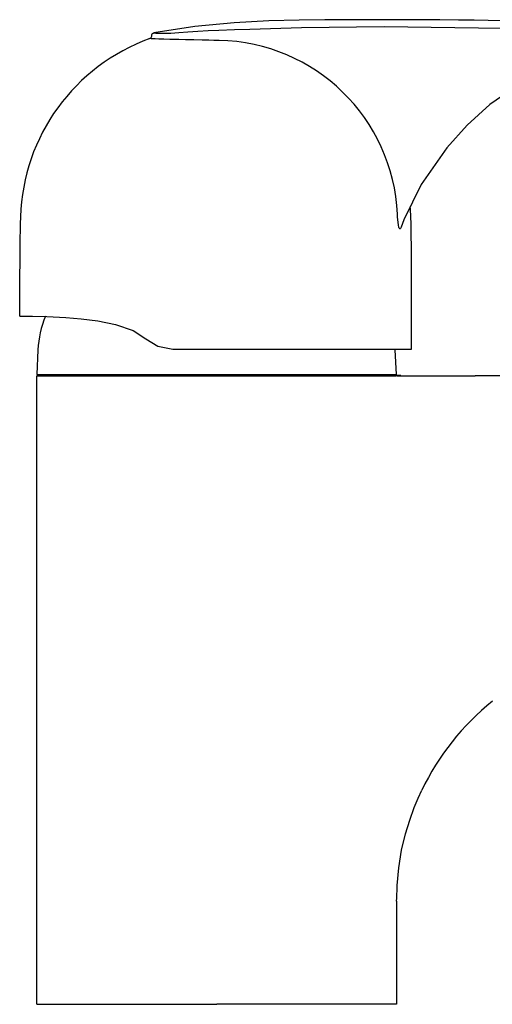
# Model space of a CAD drawing. Header units: millimetres. Extents: x -0.026 to 0.11, y 0 to 0.128.
import ezdxf

# ---------------------------------------------------------------- set-up
doc = ezdxf.new("R2010")
doc.units = ezdxf.units.MM
doc.layers.add('BLOCKS', color=3, linetype='Continuous')

msp = doc.modelspace()

# ---------------------------------------------------------------- linework, layer by layer
at = {"layer": 'BLOCKS'}
for p, q in [((-0.008721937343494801, 0.1259633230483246), (-0.008721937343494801, 0.1259640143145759)), ((-0.008489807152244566, 0.1262935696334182), (-0.008489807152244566, 0.1263678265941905)), ((-0.008489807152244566, 0.1263678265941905), (-0.008489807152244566, 0.1263678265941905)), ((0.02363342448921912, 0.1027339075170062), (0.02361746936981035, 0.1030465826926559)), ((0.02444453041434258, 0.1023422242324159), (0.02410740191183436, 0.1013744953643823)), ((-0.02573412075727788, 0.09545358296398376), (-0.02573412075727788, 0.08975707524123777)), ((0.02546587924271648, 0.08545358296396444), (0.02546587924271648, 0.09545358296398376)), ((-0.02334298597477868, 0.08537258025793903), (-0.02351080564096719, 0.08217039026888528)), ((-0.005732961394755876, 0.08545358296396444), (0.02546587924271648, 0.08545358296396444)), ((0.02348919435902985, 0.08217039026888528), (0.02332137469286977, 0.08537258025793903)), ((-0.02351080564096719, 0.08217039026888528), (0.02348919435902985, 0.08217039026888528)), ((-0.02349997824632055, 0), (-0.02349997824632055, 0.08199997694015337)), ((0.02350007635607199, 0.01347294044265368), (0.02352422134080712, 0.01390441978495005)), ((-0.02349997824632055, 0), (2.175369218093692e-08, 0)), ((0.02350001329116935, 0), (0, 0))]:
    msp.add_line(p, q, dxfattribs=at)
at = {"layer": 'BLOCKS', "flags": 128}
for points in [[(0.05420969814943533, 0.1274949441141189), (0.05148300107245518, 0.1276912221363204), (0.04691883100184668, 0.1279186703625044), (0.04303609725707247, 0.1280943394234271), (0.03983459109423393, 0.1282143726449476), (0.03731478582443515, 0.1282875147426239), (0.03547749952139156, 0.128328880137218), (0.03362904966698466, 0.128361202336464), (0.031568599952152, 0.1283877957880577), (0.02913253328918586, 0.1284091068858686), (0.0262728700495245, 0.1284242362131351), (0.02365276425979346, 0.1284319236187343), (0.02188922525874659, 0.1284346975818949), (0.02081116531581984, 0.1284355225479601), (0.01916308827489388, 0.1284353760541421), (0.01693900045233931, 0.1284316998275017), (0.01413856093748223, 0.1284181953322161), (0.01076090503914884, 0.1283788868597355), (0.00680400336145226, 0.1282762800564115), (0.002263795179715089, 0.1280353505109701), (-0.002866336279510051, 0.1275338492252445), (-0.008202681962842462, 0.1267121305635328)], [(0.0002949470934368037, 0.1270552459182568), (0.002318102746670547, 0.1271373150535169), (0.004341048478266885, 0.1272100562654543), (0.005689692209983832, 0.1272541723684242), (0.01108453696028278, 0.1273982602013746), (0.02187339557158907, 0.1275355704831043), (0.04342433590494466, 0.127230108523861), (0.05403550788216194, 0.1267908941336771), (0.05629294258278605, 0.1266610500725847)], [(0.0003041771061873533, 0.1257288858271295), (-0.0003740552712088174, 0.1257415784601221), (-0.001029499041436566, 0.1257543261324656), (-0.001915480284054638, 0.1257720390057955), (-0.003004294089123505, 0.1257946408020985), (-0.004089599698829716, 0.1258184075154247), (-0.004942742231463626, 0.1258381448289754), (-0.006122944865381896, 0.1258675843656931), (-0.006899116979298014, 0.1258886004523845), (-0.007552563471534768, 0.1259081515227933), (-0.00803555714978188, 0.1259245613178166), (-0.00855526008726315, 0.1259471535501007), (-0.008721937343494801, 0.1259633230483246)], [(-0.008489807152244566, 0.1263678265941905), (-0.008484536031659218, 0.1264283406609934), (-0.00846888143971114, 0.1264870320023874), (-0.00844331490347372, 0.1265421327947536), (-0.008408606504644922, 0.1265919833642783), (-0.008365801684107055, 0.1266350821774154), (-0.008316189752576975, 0.1266701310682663), (-0.008261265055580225, 0.1266960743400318), (-0.008202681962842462, 0.1267121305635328)], [(-0.008202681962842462, 0.1267121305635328), (-0.008183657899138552, 0.1267089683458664), (-0.007969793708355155, 0.12669500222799), (-0.007525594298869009, 0.1266767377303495), (-0.006861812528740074, 0.1266696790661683), (-0.005997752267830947, 0.1266917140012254), (-0.004955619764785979, 0.1267539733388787), (-0.003767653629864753, 0.1268484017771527), (-0.002472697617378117, 0.1269451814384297), (-0.001104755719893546, 0.1270089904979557), (0.0002949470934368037, 0.1270552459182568)], [(0.06214113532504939, 0.1226111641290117), (0.05922922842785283, 0.1233041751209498), (0.05626328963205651, 0.123686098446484), (0.05324737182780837, 0.1237596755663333), (0.05025477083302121, 0.1235272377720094), (0.04731332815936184, 0.1229937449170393), (0.04442309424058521, 0.1221592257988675), (0.0416301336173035, 0.1210322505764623), (0.03898539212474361, 0.1196376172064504), (0.03568962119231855, 0.1173623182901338), (0.0327092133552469, 0.1146834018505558), (0.03004299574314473, 0.1117300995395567), (0.02670167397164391, 0.1069270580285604), (0.024444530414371, 0.1023422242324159)], [(0.02410730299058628, 0.1013748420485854), (0.0240218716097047, 0.1012045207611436), (0.02396154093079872, 0.1011602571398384), (0.02390153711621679, 0.1011762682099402), (0.02384702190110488, 0.1012456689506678), (0.0237955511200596, 0.1013674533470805), (0.02373026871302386, 0.1016330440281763), (0.02363342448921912, 0.1027339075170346)], [(-0.02568483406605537, 0.08975707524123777), (-0.02572464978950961, 0.08975692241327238), (-0.02524203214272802, 0.0897578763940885), (-0.02405172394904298, 0.08974884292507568), (-0.02217747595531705, 0.0897052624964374), (-0.019683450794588, 0.0895721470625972), (-0.01771742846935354, 0.08941351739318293), (-0.01553443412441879, 0.08914349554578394), (-0.01319612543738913, 0.08867546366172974), (-0.01091046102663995, 0.08787950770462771), (-0.009251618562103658, 0.08680723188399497)], [(-0.009251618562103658, 0.08680723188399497), (-0.007703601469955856, 0.08583746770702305), (-0.005732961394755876, 0.08545358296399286)], [(-0.02349997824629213, 0.0819999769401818), (-0.02316819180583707, 0.08199998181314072), (-0.02218580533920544, 0.08199998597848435), (-0.02056697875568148, 0.08199998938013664), (-0.01837034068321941, 0.08199999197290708), (-0.01565237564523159, 0.08199999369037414), (-0.01249693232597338, 0.08199999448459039), (-0.008956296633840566, 0.08199999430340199), (-0.005158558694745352, 0.0819999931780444), (-0.002595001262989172, 0.08199999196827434), (2.175352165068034e-08, 0.08199999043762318)], [(2.175369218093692e-08, 0.08199999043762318), (0.00458464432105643, 0.08199998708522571), (0.008993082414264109, 0.08199998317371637), (0.01305592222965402, 0.08199997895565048), (0.01661703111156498, 0.08199997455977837), (0.01953955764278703, 0.08199996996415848), (0.02171119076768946, 0.08199996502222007), (0.02304847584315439, 0.0819999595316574), (0.02337969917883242, 0.08199995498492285)], [(0.02406825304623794, 0.08200649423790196), (0.02341626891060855, 0.08200174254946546), (0.0233806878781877, 0.08200631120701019)], [(0.02350002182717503, 0.082000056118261), (0.02863494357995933, 0.08200001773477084), (0.03376988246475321, 0.08199999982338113)], [(0.03726256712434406, 0.08198428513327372), (0.03552772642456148, 0.08199601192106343), (0.03376988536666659, 0.08199999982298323)], [(0.02351967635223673, 0.0136869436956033), (0.02355750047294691, 0.01549681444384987), (0.02376939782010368, 0.01779798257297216), (0.02415174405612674, 0.02012566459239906), (0.02465559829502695, 0.02222194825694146), (0.02520682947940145, 0.02402154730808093), (0.0258085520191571, 0.02567442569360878), (0.02630722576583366, 0.02687517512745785), (0.02678792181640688, 0.02792485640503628)], [(0.02350011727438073, 0.01347299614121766), (0.02350001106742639, 0.004236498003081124), (0.02350001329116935, 8.526512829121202e-14)]]:
    msp.add_lwpolyline(points, dxfattribs=at)
at = {"layer": 'BLOCKS'}
for centre, radius, start, end in [((-0.0001341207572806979, 0.1019531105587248), 0.02550047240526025, 109.6802604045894, 178.2453907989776), ((-0.008839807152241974, 0.1262935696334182), 0.0003500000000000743, 289.6802604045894, 0), ((-0.008839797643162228, 0.1262928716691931), 0.0003499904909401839, 289.6791639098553, 8.142219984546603e-13), ((-0.0001342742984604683, 0.1019561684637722), 0.02377676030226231, 2.628512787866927, 88.94338679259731), ((-0.0001341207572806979, 0.1019531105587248), 0.02550047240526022, 1.75460920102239, 4.695982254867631), ((0.2120379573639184, 0.09545358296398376), 0.2377720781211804, 178.2453907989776, 180), ((-0.2123061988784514, 0.09545358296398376), 0.2377720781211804, 0, 1.754609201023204), ((-0.009756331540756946, 0.08466053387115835), 0.01360530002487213, 158.0294008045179, 177.0000000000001), ((0.05691186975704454, 0.01347309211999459), 0.03341179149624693, 128.7407904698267, 154.3710062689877)]:
    msp.add_arc(centre, radius, start, end, dxfattribs=at)

doc.saveas('drawing.dxf')
